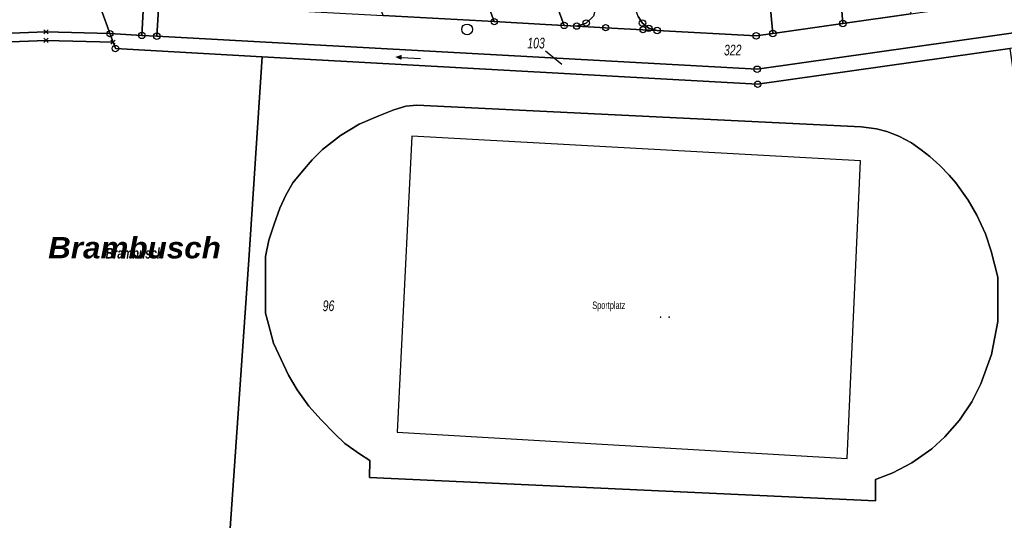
# Model space of a CAD drawing. Header units: metres. Extents: x 339653 to 341672, y 5744753 to 5747397.
# Tile 134 of 256: x 340874 to 341104, y 5745968 to 5746085. Entities that reach past the tile are written whole.
import ezdxf

# ---------------------------------------------------------------- set-up
doc = ezdxf.new("R2010")
doc.units = ezdxf.units.M
doc.header["$LTSCALE"] = 0.03
doc.header["$PDMODE"] = 3
doc.header["$PDSIZE"] = 0.5
for name, color, linetype, lineweight in [('Flurstücke_Grenzpunkte', 7, 'Continuous', 25), ('Gewässer', 7, 'Continuous', 25), ('Lagebezeichnungen', 7, 'Continuous', 25), ('Netzpunkte', 7, 'Continuous', 25), ('Siedlung', 7, 'Continuous', 25), ('Vegetation', 7, 'Continuous', 25), ('Verkehr', 7, 'Continuous', 25), ('Verkehr - Bauwerke _ Anlagen u. Einrichtungen', 7, 'Continuous', 25)]:
    doc.layers.add(name, color=color, linetype=linetype, lineweight=lineweight)
doc.styles.add('Flurstücksnummer - K 10 700', font='ariali.ttf', dxfattribs={"width": 0.7})
doc.styles.add('Gewässermerkmal_ Name - F K 10', font='arialbi.ttf', dxfattribs={"width": 0.7})
doc.styles.add('Lagebezeichnung Gewanne - F K 20 gesperrt', font='arialbi.ttf', dxfattribs={"width": 1.05})
doc.styles.add('Sonstiger Text_ Bezeichnung - N 7 380', font='arial.ttf', dxfattribs={"width": 0.7})

# ---------------------------------------------------------------- blocks, each defined once
blk = doc.blocks.new('Gras')
for points in [[(-0.416667, 0.083333, -1), (-0.416667, -0.083333, -1)], [(0.416667, 0.083333, -1), (0.416667, -0.083333, -1)]]:
    blk.add_hatch(color=256).paths.add_polyline_path(points, flags=0)
blk = doc.blocks.new('Bach', base_point=(-0.007389, 0))
blk.add_hatch(color=256).paths.add_polyline_path([(-0.5, 0), (-0.253694, 0.098522), (-0.253694, -0.098522)], flags=0)
blk.add_line((-0.253694, 0), (0.485223, 0))
blk = doc.blocks.new('S1600.8202')
at = {"lineweight": -2}
blk.add_circle((-0.000001, 0.000001), 0.5, dxfattribs=at)
blk = doc.blocks.new('Grenzpunkt mit Abmarkung (Marke)')
at = {"lineweight": -2}
blk.add_circle((0, 0), 0.499, dxfattribs=at)
blk = doc.blocks.new('Grenzpunkt. Abmarkung nach Quellenlage nicht zu spezifizieren')
at = {"lineweight": -2}
blk.add_hatch(color=256, dxfattribs=at).paths.add_polyline_path([(0, 0.165, -1), (0, -0.165, -1)], flags=0)
blk.add_point((0, 0), dxfattribs=at)

msp = doc.modelspace()

# ---------------------------------------------------------------- linework, layer by layer
at = {"layer": 'Flurstücke_Grenzpunkte', "color": 83}
msp.add_line((340996.835, 5746077.928), (341000.703, 5746074.819), dxfattribs=at)
for points in [[(340819.008, 5746291.393), (340814.219, 5746292.919), (340826.98, 5746301.795), (340824.419, 5746294.105), (340898.218, 5746090.672), (340902.864, 5746087.24), (340902.583, 5746081.517), (340895.146, 5746081.926), (340894.575, 5746083.496), (340870.015, 5746151.057), (340862.073, 5746172.91), (340855.928, 5746189.823), (340837.494, 5746240.543), (340825.202, 5746274.355), (340822.129, 5746282.809)], [(340906.077, 5746081.325), (340902.583, 5746081.517), (340902.864, 5746087.24), (340898.218, 5746090.672), (340824.419, 5746294.105), (340826.98, 5746301.795), (340829.028, 5746300.195), (340827.063, 5746294.153), (340829.24, 5746288.234), (340840.901, 5746256.538), (340844.997, 5746245.407), (340849.433, 5746233.346), (340850.261, 5746231.095), (340855.755, 5746216.162), (340862.113, 5746198.874), (340868.454, 5746181.634), (340874.825, 5746164.31), (340881.634, 5746145.799), (340888.874, 5746126.11), (340896.118, 5746106.409), (340901.113, 5746092.843), (340906.529, 5746088.997)], [(340678.291, 5746041.735), (340755.1, 5746152.814), (340805.094, 5746171.16), (340823.078, 5746177.762), (340823.422, 5746176.824), (340829.285, 5746160.876), (340862.073, 5746172.91), (340870.015, 5746151.057), (340894.575, 5746083.496), (340895.146, 5746081.926), (340880.201, 5746082.348), (340829.682, 5746080.413), (340810.518, 5746079.679), (340796.249, 5746075.963), (340790.601, 5746068.798), (340777.644, 5746045.799), (340776.011, 5746041.478), (340763.987, 5746041.509)], [(341047.053, 5746112.513), (341045.046, 5746133.615), (341043.402, 5746150.925), (341045.822, 5746151.626), (341060.927, 5746151.329), (341062.606, 5746130.366), (341063.861, 5746114.719), (341066.309, 5746084.285), (341049.963, 5746081.965)], [(341066.309, 5746084.285), (341063.861, 5746114.719), (341077.413, 5746119.256), (341077.484, 5746118.761), (341080.764, 5746096.144), (341081.543, 5746090.775), (341082.158, 5746086.534)], [(340958.914, 5746086.144), (340950.705, 5746108.429), (340969.853, 5746115.451), (340973.147, 5746116.659), (340976.593, 5746107.28), (340984.902, 5746084.731)], [(340992.258, 5746096.499), (340988.412, 5746106.889), (340986.864, 5746111.076), (340999.028, 5746115.571), (341008.244, 5746090.543), (341008.73, 5746088.231), (341008.039, 5746086.028), (341006.381, 5746084.405), (341004.15, 5746083.687), (341001.215, 5746083.846), (340998.786, 5746090.407), (340995.027, 5746089.016)], [(340976.593, 5746107.28), (340981.395, 5746109.055), (340986.864, 5746111.076), (340988.412, 5746106.889), (340992.258, 5746096.499), (340995.027, 5746089.016), (340998.786, 5746090.407), (341001.215, 5746083.846), (340996.852, 5746084.083), (340984.902, 5746084.731)], [(341019.51, 5746084.395), (341018.471, 5746085.963), (341013.267, 5746100.063), (341047.053, 5746112.513), (341049.963, 5746081.965), (341046.04, 5746081.408), (341022.928, 5746082.665), (341021.006, 5746083.174)], [(340906.077, 5746081.325), (340906.529, 5746088.997), (340932.906, 5746087.558), (340958.914, 5746086.144), (340984.902, 5746084.731), (340996.852, 5746084.083), (341001.215, 5746083.846), (341004.15, 5746083.687), (341010.909, 5746083.318), (341019.622, 5746082.844), (341022.928, 5746082.665), (341046.04, 5746081.408), (341049.963, 5746081.965), (341066.309, 5746084.285), (341082.158, 5746086.534), (341096.518, 5746088.575), (341119.312, 5746091.806), (341119.898, 5746084.037), (341046.29, 5746073.612)], [(340896.415, 5746078.439), (340895.873, 5746079.929), (340895.146, 5746081.926), (340902.583, 5746081.517), (340906.077, 5746081.325), (341046.29, 5746073.612), (341119.898, 5746084.037), (341120.159, 5746080.57), (341105.319, 5746078.461), (341046.403, 5746070.095), (340930.678, 5746076.533)], [(340779.458, 5746044.94), (340747.931, 5745961.518), (340745.92, 5745961.851), (340776.011, 5746041.478), (340777.644, 5746045.799), (340790.601, 5746068.798), (340796.249, 5746075.963), (340810.518, 5746079.679), (340829.682, 5746080.413), (340880.201, 5746082.348), (340895.146, 5746081.926), (340895.873, 5746079.929), (340880.193, 5746080.348), (340810.816, 5746077.689), (340797.404, 5746074.198), (340792.264, 5746067.676)], [(340748.543, 5745961.417), (340747.931, 5745961.518), (340779.458, 5746044.94), (340792.264, 5746067.676), (340797.404, 5746074.198), (340810.816, 5746077.689), (340880.193, 5746080.348), (340895.873, 5746079.929), (340896.415, 5746078.439), (340930.678, 5746076.533), (341046.403, 5746070.095), (341105.319, 5746078.461), (341107.43, 5746063.61), (341122.242, 5746065.717), (341126.233, 5746037.635), (341126.202, 5746024.803), (341126.101, 5745983.448), (341126.05, 5745962.351), (340922.936, 5745961.848)]]:
    msp.add_lwpolyline(points, close=True, dxfattribs=at)
for points in [[(341018.471, 5746085.963), (341019.51, 5746084.395), (341021.006, 5746083.174), (341022.928, 5746082.665), (341019.622, 5746082.844), (341010.909, 5746083.318), (341004.15, 5746083.687), (341006.381, 5746084.405), (341008.039, 5746086.028)], [(340829.682, 5746080.413), (340880.201, 5746082.348)], [(340880.201, 5746082.348), (340895.146, 5746081.926)], [(340895.146, 5746081.926), (340895.873, 5746079.929)], [(340895.873, 5746079.929), (340896.415, 5746078.439)], [(340896.415, 5746078.439), (340930.678, 5746076.533)], [(341046.403, 5746070.095), (341105.319, 5746078.461)], [(340930.678, 5746076.533), (341046.403, 5746070.095)]]:
    msp.add_lwpolyline(points, dxfattribs=at)
at = {"layer": 'Gewässer', "color": 83}
msp.add_lwpolyline([(340895.873, 5746079.929), (340895.146, 5746081.926), (340902.583, 5746081.517), (340906.077, 5746081.325), (341046.29, 5746073.612), (341119.898, 5746084.037), (341120.159, 5746080.57), (341105.319, 5746078.461), (341046.403, 5746070.095), (340930.678, 5746076.533), (340896.415, 5746078.439)], close=True, dxfattribs=at)
msp.add_lwpolyline([(340745.92, 5745961.851), (340776.011, 5746041.478), (340777.644, 5746045.799), (340790.601, 5746068.798), (340796.249, 5746075.963), (340810.518, 5746079.679), (340829.682, 5746080.413), (340880.201, 5746082.348), (340895.146, 5746081.926), (340895.873, 5746079.929), (340880.193, 5746080.348), (340810.816, 5746077.689), (340797.404, 5746074.198), (340792.264, 5746067.676), (340779.458, 5746044.94), (340747.931, 5745961.518)], dxfattribs=at)
at = {"layer": 'Siedlung', "color": 83}
for points in [[(341066.309, 5746084.285), (341063.861, 5746114.719), (341077.413, 5746119.256), (341077.484, 5746118.761), (341080.764, 5746096.144), (341081.543, 5746090.775), (341082.158, 5746086.534)], [(341013.267, 5746100.063), (341047.053, 5746112.513), (341049.963, 5746081.965), (341046.04, 5746081.408), (341022.928, 5746082.665), (341021.006, 5746083.174), (341019.51, 5746084.395), (341018.471, 5746085.963)], [(340927.618, 5746029.064), (340930.678, 5746076.533), (341046.403, 5746070.095), (341105.319, 5746078.461), (341107.43, 5746063.61), (341122.242, 5746065.717), (341126.233, 5746037.635), (341126.202, 5746024.803), (341119.932, 5746024.765), (341110.631, 5746024.961), (341110.62, 5746024.38), (341107.927, 5746024.418), (341107.818, 5746016.23), (341113.245, 5746016.155), (341113.045, 5746000.899), (341113.073, 5745990.527), (341112.96, 5745983.741), (341120.147, 5745983.618), (341126.101, 5745983.448), (341126.05, 5745962.351), (340922.936, 5745961.848)], [(340964.232, 5746064.942), (340966.803, 5746065.214), (341070.562, 5746060.181), (341074.175, 5746059.665), (341076.609, 5746059.092), (341079.401, 5746057.945), (341082.337, 5746056.441), (341084.627, 5746054.794), (341086.632, 5746053.219), (341088.923, 5746051.142), (341091.142, 5746048.85), (341092.717, 5746047.06), (341095.581, 5746043.048), (341097.598, 5746039.521), (341099.59, 5746035.15), (341100.953, 5746031.094), (341102.491, 5746025.045), (341102.491, 5746014.663), (341101, 5746006.971), (341098.528, 5746000.127), (341096.428, 5745995.925), (341093.549, 5745991.655), (341090.157, 5745987.709), (341087.12, 5745984.961), (341082.377, 5745981.673), (341078.009, 5745979.301), (341073.932, 5745977.802), (341073.932, 5745972.766), (340955.759, 5745978.263), (340955.835, 5745982.173), (340953.461, 5745983.782), (340950.013, 5745986.158), (340947.638, 5745988.457), (340944.498, 5745991.676), (340941.586, 5745994.896), (340938.829, 5745998.729), (340936.836, 5746002.177), (340935.151, 5746005.779), (340933.313, 5746009.611), (340932.164, 5746014.057), (340931.474, 5746016.587), (340931.474, 5746026.014), (340931.495, 5746029.886), (340932.246, 5746033.646), (340933.467, 5746037.404), (340934.83, 5746041.116), (340936.191, 5746044.171), (340937.882, 5746047.038), (340940.137, 5746049.811), (340942.392, 5746052.442), (340944.787, 5746054.886), (340949.014, 5746058.128), (340953.382, 5746060.76), (340957.939, 5746062.687), (340961.415, 5746064.144)], [(340964.232, 5746064.942), (340961.415, 5746064.144), (340957.939, 5746062.687), (340953.382, 5746060.76), (340949.014, 5746058.128), (340944.787, 5746054.886), (340942.392, 5746052.442), (340940.137, 5746049.811), (340937.882, 5746047.038), (340936.191, 5746044.171), (340934.83, 5746041.116), (340933.467, 5746037.404), (340932.246, 5746033.646), (340931.495, 5746029.886), (340931.474, 5746026.014), (340931.474, 5746016.587), (340932.164, 5746014.057), (340933.313, 5746009.611), (340935.151, 5746005.779), (340936.836, 5746002.177), (340938.829, 5745998.729), (340941.586, 5745994.896), (340944.498, 5745991.676), (340947.638, 5745988.457), (340950.013, 5745986.158), (340953.461, 5745983.782), (340955.835, 5745982.173), (340955.759, 5745978.263), (341073.932, 5745972.766), (341073.932, 5745977.802), (341078.009, 5745979.301), (341082.377, 5745981.673), (341087.12, 5745984.961), (341090.157, 5745987.709), (341093.549, 5745991.655), (341096.428, 5745995.925), (341098.528, 5746000.127), (341101, 5746006.971), (341102.491, 5746014.663), (341102.491, 5746025.045), (341100.953, 5746031.094), (341099.59, 5746035.15), (341097.598, 5746039.521), (341095.581, 5746043.048), (341092.717, 5746047.06), (341091.142, 5746048.85), (341088.923, 5746051.142), (341086.632, 5746053.219), (341084.627, 5746054.794), (341082.337, 5746056.441), (341079.401, 5746057.945), (341076.609, 5746059.092), (341074.175, 5746059.665), (341070.562, 5746060.181), (340966.803, 5746065.214)]]:
    msp.add_lwpolyline(points, close=True, dxfattribs=at)
for points in [[(341063.861, 5746114.719), (341066.309, 5746084.285), (341049.963, 5746081.965), (341047.053, 5746112.513)], [(341008.039, 5746086.028), (341006.381, 5746084.405), (341004.15, 5746083.687), (341001.215, 5746083.846), (340996.852, 5746084.083), (340984.902, 5746084.731), (340958.914, 5746086.144)]]:
    msp.add_lwpolyline(points, dxfattribs=at)
at = {"layer": 'Vegetation', "color": 83}
msp.add_lwpolyline([(340721.135, 5746211.662), (340745.954, 5746235.056), (340758.452, 5746245.952), (340773.04, 5746259.167), (340774.269, 5746255.797), (340786.58, 5746221.993), (340805.094, 5746171.16), (340823.078, 5746177.762), (340823.422, 5746176.824), (340829.285, 5746160.876), (340862.073, 5746172.91), (340870.015, 5746151.057), (340894.575, 5746083.496), (340895.146, 5746081.926), (340880.201, 5746082.348), (340829.682, 5746080.413), (340810.518, 5746079.679), (340796.249, 5746075.963), (340790.601, 5746068.798), (340777.644, 5746045.799), (340776.011, 5746041.478), (340745.92, 5745961.851)], dxfattribs=at)
msp.add_lwpolyline([(340810.816, 5746077.689), (340880.193, 5746080.348), (340895.873, 5746079.929), (340896.415, 5746078.439), (340930.678, 5746076.533), (340927.618, 5746029.064), (340922.936, 5745961.848), (340748.543, 5745961.417), (340747.931, 5745961.518), (340779.458, 5746044.94), (340792.264, 5746067.676), (340797.404, 5746074.198)], close=True, dxfattribs=at)
at = {"layer": 'Verkehr', "color": 83}
for points in [[(340868.454, 5746181.634), (340874.825, 5746164.31), (340881.634, 5746145.799), (340888.874, 5746126.11), (340896.118, 5746106.409), (340901.113, 5746092.843), (340906.529, 5746088.997), (340932.906, 5746087.558), (340958.914, 5746086.144), (340984.902, 5746084.731), (340996.852, 5746084.083), (341001.215, 5746083.846), (341004.15, 5746083.687), (341010.909, 5746083.318), (341019.622, 5746082.844), (341022.928, 5746082.665), (341046.04, 5746081.408), (341049.963, 5746081.965), (341066.309, 5746084.285), (341082.158, 5746086.534), (341096.518, 5746088.575), (341119.312, 5746091.806)], [(341119.898, 5746084.037), (341046.29, 5746073.612), (340906.077, 5746081.325), (340902.583, 5746081.517), (340895.146, 5746081.926), (340894.575, 5746083.496), (340870.015, 5746151.057)], [(341018.471, 5746085.963), (341019.51, 5746084.395), (341021.006, 5746083.174), (341022.928, 5746082.665), (341019.622, 5746082.844), (341010.909, 5746083.318), (341004.15, 5746083.687), (341006.381, 5746084.405), (341008.039, 5746086.028)]]:
    msp.add_lwpolyline(points, dxfattribs=at)
at = {"layer": 'Verkehr - Bauwerke _ Anlagen u. Einrichtungen', "color": 83}
msp.add_lwpolyline([(341067.307, 5745982.687), (341070.388, 5746052.199), (340965.643, 5746057.985), (340962.187, 5745988.849)], close=True, dxfattribs=at)

# ---------------------------------------------------------------- block references
at = {"layer": 'Flurstücke_Grenzpunkte', "color": 83, "xscale": 1.5, "yscale": 1.5, "zscale": 1.5}
for name, p in [('Grenzpunkt mit Abmarkung (Marke)', (340984.902, 5746084.731)), ('Grenzpunkt mit Abmarkung (Marke)', (341006.381, 5746084.405)), ('Grenzpunkt mit Abmarkung (Marke)', (341019.51, 5746084.395)), ('Grenzpunkt mit Abmarkung (Marke)', (341066.309, 5746084.285)), ('Grenzpunkt. Abmarkung nach Quellenlage nicht zu spezifizieren', (340880.201, 5746082.348)), ('Grenzpunkt mit Abmarkung (Marke)', (341001.215, 5746083.846)), ('Grenzpunkt mit Abmarkung (Marke)', (341004.15, 5746083.687)), ('Grenzpunkt mit Abmarkung (Marke)', (341010.909, 5746083.318)), ('Grenzpunkt mit Abmarkung (Marke)', (341019.622, 5746082.844)), ('Grenzpunkt mit Abmarkung (Marke)', (341021.006, 5746083.174)), ('Grenzpunkt mit Abmarkung (Marke)', (341022.928, 5746082.665)), ('Grenzpunkt mit Abmarkung (Marke)', (341049.963, 5746081.965)), ('Grenzpunkt. Abmarkung nach Quellenlage nicht zu spezifizieren', (340880.193, 5746080.348)), ('Grenzpunkt mit Abmarkung (Marke)', (340895.146, 5746081.926)), ('Grenzpunkt. Abmarkung nach Quellenlage nicht zu spezifizieren', (340895.873, 5746079.929)), ('Grenzpunkt mit Abmarkung (Marke)', (340902.583, 5746081.517)), ('Grenzpunkt mit Abmarkung (Marke)', (340906.077, 5746081.325)), ('Grenzpunkt mit Abmarkung (Marke)', (341046.04, 5746081.408)), ('Grenzpunkt mit Abmarkung (Marke)', (340896.415, 5746078.439)), ('Grenzpunkt mit Abmarkung (Marke)', (341046.29, 5746073.612)), ('Grenzpunkt mit Abmarkung (Marke)', (341046.403, 5746070.095))]:
    msp.add_blockref(name, p, dxfattribs=at)
at = {"layer": 'Gewässer', "color": 83, "xscale": 6.000000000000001, "yscale": 6.000000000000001, "zscale": 6.000000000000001, "rotation": 356.751298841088}
msp.add_blockref('Bach', (340964.728, 5746076.295), dxfattribs=at)
at = {"layer": 'Netzpunkte', "color": 83, "xscale": 2.5, "yscale": 2.5, "zscale": 2.5}
msp.add_blockref('S1600.8202', (340978.553, 5746082.912), dxfattribs=at)
at = {"layer": 'Siedlung', "color": 83, "xscale": 2.4, "yscale": 2.4, "zscale": 2.4}
msp.add_blockref('Gras', (341024.741, 5746015.689), dxfattribs=at)

# ---------------------------------------------------------------- texts
at = {"layer": 'Flurstücke_Grenzpunkte', "color": 83, "char_height": 2.5, "attachment_point": 8, "line_spacing_factor": 0.69, "style": 'Flurstücksnummer - K 10 700'}
for s, insert in [('103', (340994.657, 5746078.428)), ('322', (341040.583, 5746076.81)), ('96', (340946.187, 5746017.064))]:
    msp.add_mtext(s, dxfattribs=dict(at, insert=insert))
at = {"layer": 'Lagebezeichnungen', "color": 83, "insert": (340900.879, 5746029.349), "attachment_point": 8, "line_spacing_factor": 0.69}
for char_height, style in [(5, 'Lagebezeichnung Gewanne - F K 20 gesperrt'), (2.5, 'Gewässermerkmal_ Name - F K 10')]:
    msp.add_mtext('Brambusch', dxfattribs=dict(at, char_height=char_height, style=style))
at = {"layer": 'Siedlung', "color": 83, "insert": (341011.643, 5746017.064), "char_height": 1.75, "attachment_point": 8, "line_spacing_factor": 0.69, "style": 'Sonstiger Text_ Bezeichnung - N 7 380'}
msp.add_mtext('Sportplatz', dxfattribs=at)

doc.saveas('drawing.dxf')
